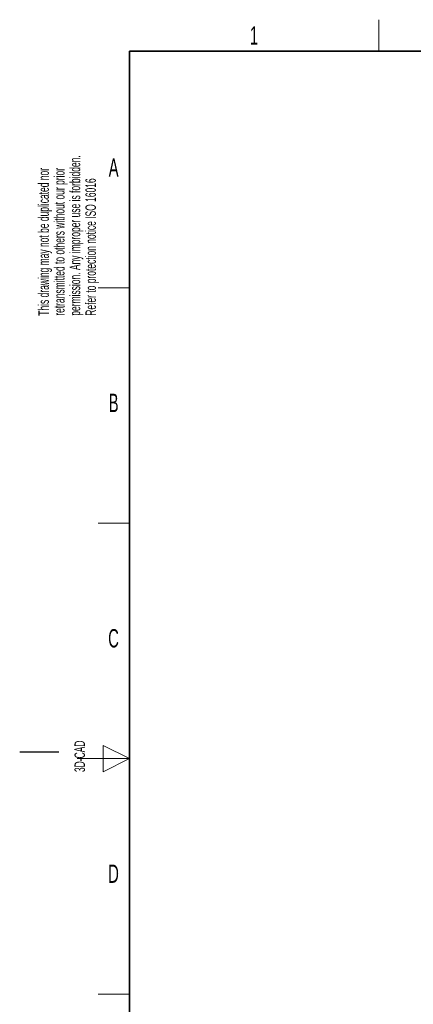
# Paper-space layout 'Blatt2' of a CAD drawing. Header units: millimetres. Extents: x 5 to 418, y 2 to 292.
# Tile 2 of 115: x 5 to 80, y 100 to 288. Entities that reach past the tile are written whole.
import ezdxf

# ---------------------------------------------------------------- set-up
doc = ezdxf.new("R2010")
doc.units = ezdxf.units.MM
doc.layers.add('SLD-0', color=7, linetype='Continuous')
doc.styles.add('SLDTEXTSTYLE0', font='TXT', dxfattribs={"width": 0.605})

psp = doc.layouts.new('Blatt2')

# ---------------------------------------------------------------- linework, layer by layer
at = {"layer": 'SLD-0', "lineweight": 18}
for p, q in [((73.75, 282.5), (73.75, 288.5)), ((20, 237.25), (26, 237.25)), ((20, 192.25), (26, 192.25)), ((26, 147.25), (21, 149.75)), ((21, 149.75), (21, 144.75)), ((16, 147.25), (26, 147.25)), ((21, 144.75), (26, 147.25)), ((20, 102.25), (26, 102.25))]:
    psp.add_line(p, q, dxfattribs=at)
at = {"layer": 'SLD-0', "lineweight": 35}
for p, q in [((408, 282.5), (26, 282.5)), ((26, 282.5), (26, 12))]:
    psp.add_line(p, q, dxfattribs=at)
at = {"layer": 'SLD-0'}
psp.add_line((12.5, 148.5), (5, 148.5), dxfattribs=at)

# ---------------------------------------------------------------- texts
at = {"layer": 'SLD-0', "char_height": 2, "attachment_point": 1, "rotation": 90, "style": 'SLDTEXTSTYLE0'}
for s, insert in [('permission. Any improper use is forbidden.', (14.58, 231.91)), ('This drawing may not be duplicated nor', (8.58, 231.91)), ('retransmitted to others without our prior', (11.58, 231.91)), ('Refer to protection notice ISO 16016', (17.58, 231.91)), ('3D-CAD', (15.49, 144.68)), ('noch Dritten zugänglich gemacht werden, und sie darf durch den Empfänger oder', (12.23, 7.24)), ('Ohne unsere vorherige Zustimmung darf diese Zeichnung weder vervielfältigt,', (9.23, 7.24))]:
    psp.add_mtext(s, dxfattribs=dict(at, insert=insert))
at = {"layer": 'SLD-0', "char_height": 3.5, "attachment_point": 2, "style": 'SLDTEXTSTYLE0'}
for s, insert in [('1', (49.85, 287.24)), ('A', (22.98, 262)), ('B', (22.98, 217)), ('C', (22.96, 172)), ('D', (22.96, 127))]:
    psp.add_mtext(s, dxfattribs=dict(at, insert=insert))

doc.saveas('drawing.dxf')
